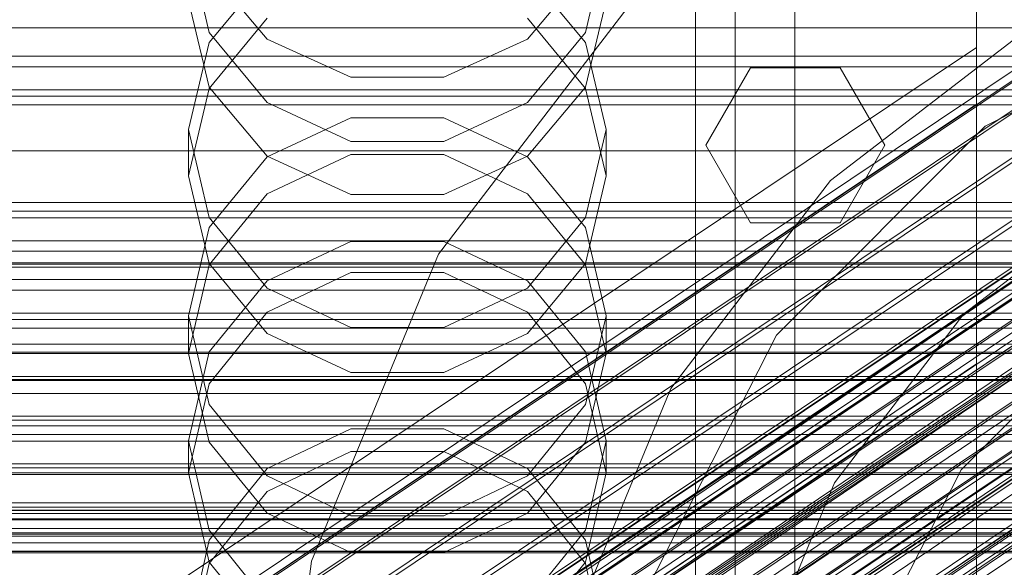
# Model space of a CAD drawing. Header units: millimetres. Extents: x -1970 to 61924, y -58230 to 6847.
# Tile 186 of 256: x 132 to 231, y -34217 to -34162. Entities that reach past the tile are written whole.
import ezdxf

# ---------------------------------------------------------------- set-up
doc = ezdxf.new("R2010")
doc.units = ezdxf.units.MM
for name, color, linetype, lineweight in [('COTAS_O', 1, 'Continuous', 0), ('frontal_briquetadora', 7, 'Continuous', 0), ('frontal_C01', 7, 'Continuous', 0), ('frontal_C02', 7, 'Continuous', 0), ('frontal_C03', 7, 'Continuous', 0), ('frontal_mezcladora', 7, 'Continuous', 0)]:
    doc.layers.add(name, color=color, linetype=linetype, lineweight=lineweight)
doc.dimstyles.new('R19_100', dxfattribs={"dimtxt": 250, "dimasz": 150, "dimexe": 150, "dimexo": 80, "dimgap": 100, "dimtad": 1, "dimtih": 1, "dimtoh": 1, "dimdsep": 46, "dimcen": 0.09, "dimadec": 0, "dimazin": 0, "dimtfac": 1, "dimtdec": 4, "dimtofl": 0, "dimtmove": 0, "dimatfit": 3, "dimfxl": 1, "dimtolj": 1, "dimtzin": 0, "dimarcsym": 0})

# ---------------------------------------------------------------- blocks, each defined once
blk = doc.blocks.new('DIM_R26_46')
at = {"layer": 'COTAS_O'}
for p, q in [((-1725, -33700), (-1575, -33655)), ((1725, -33700), (1575, -33655)), ((-1725, -34400), (-1725, -33700)), ((-1725, -33700), (1725, -33700)), ((-1725, -33700), (-1575, -33745)), ((1725, -33700), (1575, -33745)), ((1725, -34400), (1725, -33700))]:
    blk.add_line(p, q, dxfattribs=at)
blk.add_text('3450 O', height=250, dxfattribs=at).set_placement((0, -33600))
blk = doc.blocks.new('DIM_R26_49')
at = {"layer": 'COTAS_O'}
for p, q in [((-650, -34200), (-500, -34155)), ((650, -34200), (500, -34155)), ((-650, -34900), (-650, -34200)), ((-650, -34200), (650, -34200)), ((-650, -34200), (-500, -34245)), ((650, -34200), (500, -34245)), ((650, -34900), (650, -34200))]:
    blk.add_line(p, q, dxfattribs=at)
blk.add_text('1300 O', height=250, dxfattribs=at).set_placement((0, -34100))

msp = doc.modelspace()

# ---------------------------------------------------------------- linework, layer by layer
at = {"layer": 'frontal_briquetadora'}
for p, q in [((210, -34260), (210, -33820)), ((210, -34680), (210, -33820)), ((210, -34060), (210, -34490)), ((210, -34060), (210, -34260)), ((210, -34060), (210, -34305)), ((210, -34496), (210, -34060)), ((200, -34275), (200, -34100)), ((204, -34275), (204, -34100)), ((149, -34155.01), (151.08, -34163.717)), ((188.92, -34163.717), (191, -34155.01)), ((200, -34164.021), (200, -34156.491)), ((200, -34164.08), (200, -34156.563)), ((151.08, -34157.498), (156.907, -34164.378)), ((156.906, -34157.708), (151.08, -34164.704)), ((183.093, -34164.378), (188.92, -34157.498)), ((188.92, -34164.704), (183.094, -34157.708)), ((200, -34156.982), (200, -34176.08)), ((200, -34176.682), (200, -34157.575)), ((200, -34177.283), (200, -34158.168)), ((200, -34158.546), (200, -34166.95)), ((200, -34158.612), (200, -34167.004)), ((151.08, -34169.191), (149, -34160.516)), ((191, -34160.516), (188.92, -34169.191)), ((200, -34170.778), (200, -34161.359)), ((200, -34170.831), (200, -34161.423)), ((151.08, -34169.336), (156.907, -34162.278)), ((183.093, -34162.278), (188.92, -34169.336)), ((151.08, -34163.717), (156.906, -34170.746)), ((183.094, -34170.746), (188.92, -34163.717)), ((151.08, -34164.704), (149, -34173.478)), ((156.907, -34164.378), (165.327, -34168.196)), ((174.673, -34168.196), (183.093, -34164.378)), ((191, -34173.478), (188.92, -34164.704)), ((200, -34174.268), (200, -34164.021)), ((200, -34174.315), (200, -34164.08)), ((200, -34166.95), (200, -34178)), ((200, -34167.004), (200, -34178.042)), ((165.327, -34168.196), (174.673, -34168.196)), ((149, -34178.137), (151.08, -34169.336)), ((156.907, -34176.147), (151.08, -34169.191)), ((188.92, -34169.191), (183.093, -34176.147)), ((188.92, -34169.336), (191, -34178.137)), ((156.906, -34170.746), (165.326, -34174.665)), ((174.674, -34174.665), (183.094, -34170.746)), ((200, -34182.75), (200, -34170.778)), ((200, -34182.792), (200, -34170.831)), ((156.906, -34176.216), (165.326, -34172.292)), ((165.326, -34172.292), (174.674, -34172.292)), ((174.674, -34172.292), (183.094, -34176.216)), ((151.08, -34182.307), (149, -34173.478)), ((149, -34178.137), (149, -34173.478)), ((191, -34173.478), (188.92, -34182.308)), ((191, -34178.137), (191, -34173.478)), ((210, -34174.625), (210, -34172.888)), ((210, -34176.894), (210, -34173.435)), ((165.326, -34174.665), (174.674, -34174.665)), ((200, -34186.982), (200, -34174.268)), ((200, -34187.019), (200, -34174.315)), ((210, -34177.757), (210, -34174.625)), ((151.08, -34183.307), (156.906, -34176.216)), ((165.327, -34175.979), (156.907, -34179.943)), ((165.327, -34180.008), (156.907, -34176.147)), ((174.673, -34175.979), (165.327, -34175.979)), ((183.093, -34179.943), (174.673, -34175.979)), ((183.093, -34176.147), (174.673, -34180.008)), ((183.094, -34176.216), (188.92, -34183.307)), ((200, -34176.08), (200, -34195.432)), ((200, -34196.041), (200, -34176.682)), ((200, -34196.649), (200, -34177.283)), ((200, -34179.373), (200, -34177.5)), ((200, -34178.555), (200, -34177.617)), ((200, -34177.617), (200, -34180.422)), ((210, -34183.693), (210, -34176.894)), ((149, -34178.137), (151.08, -34186.938)), ((188.92, -34186.938), (191, -34178.137)), ((200, -34178), (200, -34191.425)), ((200, -34178.042), (200, -34191.457)), ((200, -34183.199), (200, -34178.555)), ((210, -34181.662), (210, -34177.757)), ((200, -34184.922), (200, -34179.373)), ((156.907, -34179.943), (151.08, -34187.085)), ((174.673, -34180.008), (165.327, -34180.008)), ((188.92, -34187.085), (183.093, -34179.943)), ((200, -34180.422), (200, -34186.861)), ((210, -34181.662), (452, -34181.662)), ((210, -34181.662), (210, -34185.567)), ((156.906, -34189.426), (151.08, -34182.307)), ((188.92, -34182.308), (183.094, -34189.426)), ((149, -34192.191), (151.08, -34183.307)), ((188.92, -34183.307), (191, -34192.191)), ((200, -34196.98), (200, -34182.75)), ((200, -34197.013), (200, -34182.792)), ((200, -34191.371), (200, -34183.199)), ((210, -34193.602), (210, -34183.693)), ((165.326, -34184.734), (156.906, -34188.689)), ((174.674, -34184.734), (165.326, -34184.734)), ((183.094, -34188.689), (174.674, -34184.734)), ((200, -34193.932), (200, -34184.922)), ((210, -34185.567), (210, -34188.698)), ((151.08, -34187.085), (149, -34195.992)), ((151.08, -34186.938), (156.907, -34193.996)), ((183.093, -34193.996), (188.92, -34186.938)), ((191, -34195.992), (188.92, -34187.085)), ((200, -34186.861), (200, -34196.687)), ((200, -34201.85), (200, -34186.982)), ((200, -34201.878), (200, -34187.019)), ((156.907, -34191.85), (165.327, -34187.86)), ((165.327, -34187.86), (174.673, -34187.86)), ((174.673, -34187.86), (183.093, -34191.85)), ((156.906, -34188.689), (151.08, -34195.834)), ((165.326, -34193.392), (156.906, -34189.426)), ((183.094, -34189.426), (174.674, -34193.392)), ((188.92, -34195.834), (183.094, -34188.689)), ((210, -34188.698), (210, -34190.436)), ((200, -34202.757), (200, -34191.371)), ((200, -34191.425), (200, -34206.897)), ((200, -34191.457), (200, -34206.92)), ((151.08, -34201.121), (149, -34192.191)), ((149, -34195.992), (149, -34192.191)), ((151.08, -34199.039), (156.907, -34191.85)), ((183.093, -34191.85), (188.92, -34199.039)), ((191, -34192.191), (188.92, -34201.121)), ((191, -34195.992), (191, -34192.191)), ((174.674, -34193.392), (165.326, -34193.392)), ((156.907, -34193.996), (165.327, -34197.913)), ((174.673, -34197.913), (183.093, -34193.996)), ((200, -34206.057), (200, -34193.932)), ((210, -34206.283), (210, -34193.602)), ((200, -34195.432), (200, -34214.989)), ((151.08, -34195.834), (149, -34204.781)), ((149, -34195.992), (151.08, -34204.898)), ((191, -34204.781), (188.92, -34195.834)), ((188.92, -34204.898), (191, -34195.992)), ((200, -34215.602), (200, -34196.041)), ((200, -34216.216), (200, -34196.649)), ((200, -34196.687), (200, -34209.523)), ((200, -34213.121), (200, -34196.98)), ((200, -34213.146), (200, -34197.013)), ((165.327, -34197.913), (174.673, -34197.913)), ((149, -34208.003), (151.08, -34199.039)), ((188.92, -34199.039), (191, -34208.003)), ((156.906, -34208.312), (151.08, -34201.121)), ((188.92, -34201.121), (183.094, -34208.312)), ((200, -34218.511), (200, -34201.85)), ((200, -34218.531), (200, -34201.878)), ((200, -34216.919), (200, -34202.757)), ((165.326, -34203.573), (156.906, -34207.568)), ((174.674, -34203.573), (165.326, -34203.573)), ((183.094, -34207.568), (174.674, -34203.573)), ((149, -34208.003), (149, -34204.781)), ((149, -34204.781), (151.08, -34213.765)), ((151.08, -34204.898), (156.907, -34212.04)), ((183.093, -34212.04), (188.92, -34204.898)), ((188.92, -34213.765), (191, -34204.781)), ((191, -34208.003), (191, -34204.781)), ((156.907, -34209.873), (165.327, -34205.852)), ((165.327, -34205.852), (174.673, -34205.852)), ((174.673, -34205.852), (183.093, -34209.873)), ((200, -34220.832), (200, -34206.057)), ((210, -34221.304), (210, -34206.283)), ((200, -34206.897), (200, -34224.036)), ((200, -34206.92), (200, -34224.051)), ((151.08, -34216.967), (149, -34208.003)), ((156.906, -34207.568), (151.08, -34214.781)), ((165.326, -34212.316), (156.906, -34208.312)), ((183.094, -34208.312), (174.674, -34212.316)), ((188.92, -34214.78), (183.094, -34207.568)), ((191, -34208.003), (188.92, -34216.967)), ((151.08, -34217.117), (156.907, -34209.873)), ((183.093, -34209.873), (188.92, -34217.117)), ((200, -34209.523), (200, -34224.875)), ((156.907, -34212.04), (165.327, -34216.004)), ((174.674, -34212.316), (165.326, -34212.316)), ((174.673, -34216.004), (183.093, -34212.04)), ((200, -34230.777), (200, -34213.121)), ((200, -34230.795), (200, -34213.146)), ((151.08, -34213.765), (156.906, -34220.995)), ((183.094, -34220.995), (188.92, -34213.765)), ((151.08, -34214.781), (149, -34223.801)), ((191, -34223.801), (188.92, -34214.78)), ((200, -34214.989), (200, -34234.699)), ((165.327, -34216.004), (174.673, -34216.004)), ((200, -34235.317), (200, -34215.602)), ((200, -34235.935), (200, -34216.216)), ((149, -34226.151), (151.08, -34217.117)), ((156.907, -34224.156), (151.08, -34216.967)), ((188.92, -34216.967), (183.093, -34224.156)), ((188.92, -34217.117), (191, -34226.151)), ((200, -34233.313), (200, -34216.919))]:
    msp.add_line(p, q, dxfattribs=at)
at = {"layer": 'frontal_C01'}
for p, q in [((228.298, -34191.267), (228.298, -33928.654)), ((228.298, -33934.434), (228.298, -34197.047)), ((146.872, -34251.231), (331.181, -34126.897)), ((146.383, -34252.321), (330.692, -34127.987)), ((148.32, -34251.581), (332.629, -34127.246)), ((150.629, -34253.346), (334.938, -34129.011)), ((141.045, -34275.202), (354.844, -34130.973)), ((141.218, -34274.815), (355.017, -34130.587)), ((141.731, -34274.939), (355.53, -34130.711)), ((146.887, -34254.776), (331.197, -34130.442)), ((141.224, -34276.072), (355.022, -34131.843)), ((142.549, -34275.565), (356.348, -34131.336)), ((153.641, -34256.406), (337.95, -34132.071)), ((141.742, -34277.366), (355.541, -34133.138)), ((148.35, -34258.429), (332.659, -34134.094)), ((157.152, -34260.553), (341.461, -34136.219)), ((150.672, -34263.031), (334.981, -34138.696)), ((153.694, -34268.268), (338.003, -34143.933)), ((228.298, -34191.267), (130, -34257.579)), ((228.298, -34453.88), (228.298, -34191.267)), ((228.298, -34191.267), (228.298, -34197.047)), ((-311.15, -34195.055), (311.15, -34195.055)), ((-311.15, -34195.847), (311.15, -34195.847)), ((-311.15, -34195.994), (311.15, -34195.994)), ((130, -34263.359), (228.298, -34197.047)), ((228.298, -34197.047), (228.298, -34459.66)), ((-311.15, -34198.316), (311.15, -34198.316)), ((-311.15, -34198.6), (311.15, -34198.6)), ((-311.15, -34202.293), (311.15, -34202.293)), ((-311.15, -34202.695), (311.15, -34202.695)), ((-311.15, -34207.508), (311.15, -34207.508)), ((-311.15, -34208), (311.15, -34208)), ((-440, -34211.454), (440, -34211.454)), ((-440, -34211.734), (440, -34211.734)), ((-440, -34211.787), (440, -34211.787)), ((-440, -34212.609), (440, -34212.609)), ((-440, -34212.71), (440, -34212.71)), ((-440, -34214.019), (440, -34214.019)), ((-440, -34214.161), (440, -34214.161)), ((311.15, -34213.605), (-311.15, -34213.605)), ((-311.15, -34214.154), (311.15, -34214.154)), ((-440, -34215.866), (440, -34215.866)), ((-440, -34216.041), (440, -34216.041))]:
    msp.add_line(p, q, dxfattribs=at)
at = {"layer": 'frontal_C02'}
for p, q in [((228.298, -34165.201), (228.298, -33874.707)), ((228.298, -33880.437), (228.298, -34170.932)), ((146.872, -34224.444), (331.181, -34101.19)), ((148.32, -34224.602), (332.629, -34101.347)), ((146.383, -34225.727), (330.692, -34102.473)), ((150.629, -34226.19), (334.938, -34102.935)), ((141.218, -34247.953), (355.017, -34104.978)), ((141.731, -34248.009), (355.53, -34105.034)), ((146.887, -34228.363), (331.197, -34105.109)), ((141.045, -34248.408), (354.844, -34105.432)), ((141.224, -34249.342), (355.022, -34106.366)), ((142.549, -34248.572), (356.348, -34105.596)), ((153.641, -34229.099), (337.95, -34105.844)), ((143.617, -34249.602), (357.415, -34106.627)), ((141.742, -34250.692), (355.541, -34107.716)), ((144.861, -34251.031), (358.659, -34108.056)), ((148.35, -34232.173), (332.659, -34108.918)), ((142.565, -34252.365), (356.363, -34109.39)), ((359.995, -34109.785), (146.196, -34252.761)), ((157.152, -34233.131), (341.461, -34109.877)), ((143.635, -34254.249), (357.434, -34111.273)), ((147.533, -34254.673), (361.332, -34111.698)), ((144.881, -34256.213), (358.68, -34113.238)), ((148.779, -34256.638), (362.578, -34113.663)), ((150.672, -34236.896), (334.981, -34113.641)), ((146.218, -34258.126), (360.017, -34115.15)), ((345.231, -34114.758), (160.922, -34238.012)), ((149.85, -34258.521), (363.648, -34115.546)), ((147.554, -34259.855), (361.352, -34116.88)), ((150.672, -34260.195), (364.471, -34117.22)), ((148.798, -34261.284), (362.596, -34118.309)), ((151.191, -34261.545), (364.989, -34118.569)), ((153.694, -34242.211), (338.003, -34118.957)), ((149.865, -34262.315), (363.664, -34119.339)), ((150.683, -34262.877), (364.482, -34119.902)), ((151.196, -34262.933), (364.995, -34119.958)), ((151.369, -34262.479), (365.168, -34119.503)), ((164.693, -34243.409), (349.002, -34120.155)), ((157.211, -34247.756), (341.52, -34124.502)), ((168.21, -34248.954), (352.519, -34125.7)), ((160.982, -34253.153), (345.291, -34129.899)), ((171.232, -34254.27), (355.541, -34131.015)), ((164.752, -34258.034), (349.061, -34134.78)), ((228.298, -34165.201), (130, -34230.937)), ((228.298, -34455.696), (228.298, -34165.201)), ((228.298, -34165.201), (228.298, -34170.932)), ((130, -34236.667), (228.298, -34170.932)), ((228.298, -34170.932), (228.298, -34461.426))]:
    msp.add_line(p, q, dxfattribs=at)
at = {"layer": 'frontal_C03'}
for p, q in [((-1250, -34163.246), (1250, -34163.246)), ((1250, -34166.098), (-1250, -34166.098)), ((1250, -34167.156), (-1250, -34167.156)), ((1250, -34169.463), (-1250, -34169.463)), ((1250, -34170.117), (-1250, -34170.117)), ((1250, -34170.998), (-1250, -34170.998)), ((-1500, -34175.611), (1500, -34175.611)), ((1250, -34180.804), (-1250, -34180.804)), ((1250, -34181.686), (-1250, -34181.686)), ((1250, -34182.339), (-1250, -34182.339)), ((1250, -34184.647), (-1250, -34184.647)), ((-1250, -34185.704), (1250, -34185.704)), ((1500, -34186.859), (-1500, -34186.859)), ((1500, -34187.019), (-1500, -34187.019)), ((1500, -34187.304), (-1500, -34187.304)), ((1250, -34188.556), (-1250, -34188.556)), ((1250, -34189.613), (-1250, -34189.613)), ((1250, -34191.921), (-1250, -34191.921)), ((1250, -34192.574), (-1250, -34192.574)), ((1250, -34193.456), (-1250, -34193.456)), ((-1500, -34195.842), (1500, -34195.842)), ((-1500, -34198.712), (1500, -34198.712)), ((1250, -34203.262), (-1250, -34203.262)), ((1250, -34204.143), (-1250, -34204.143)), ((1250, -34204.797), (-1250, -34204.797)), ((1250, -34207.104), (-1250, -34207.104)), ((-1250, -34208.162), (1250, -34208.162)), ((1250, -34211.014), (-1250, -34211.014)), ((1250, -34212.071), (-1250, -34212.071)), ((1250, -34214.378), (-1250, -34214.378)), ((1250, -34215.032), (-1250, -34215.032)), ((1250, -34215.913), (-1250, -34215.913))]:
    msp.add_line(p, q, dxfattribs=at)
at = {"layer": 'frontal_mezcladora'}
for p, q in [((174.149, -34186), (194.49, -34159.49)), ((229.16, -34173.143), (255.643, -34159.65)), ((213.582, -34178.582), (234.5, -34162.531)), ((201.047, -34175.047), (205.547, -34167.252)), ((205.547, -34167.252), (214.547, -34167.252)), ((214.547, -34167.252), (219.047, -34175.047)), ((208.143, -34194.16), (229.16, -34173.143)), ((205.547, -34182.841), (201.047, -34175.047)), ((219.047, -34175.047), (214.547, -34182.841)), ((197.531, -34199.5), (213.582, -34178.582)), ((227.017, -34192.017), (244, -34178.986)), ((214.547, -34182.841), (205.547, -34182.841)), ((161.361, -34216.871), (174.149, -34186)), ((213.986, -34209), (227.017, -34192.017)), ((226.751, -34207.679), (242.679, -34191.751)), ((194.65, -34220.643), (208.143, -34194.16)), ((187.441, -34223.859), (197.531, -34199.5)), ((216.524, -34227.751), (226.751, -34207.679)), ((205.794, -34228.777), (213.986, -34209)), ((157, -34250), (161.361, -34216.871))]:
    msp.add_line(p, q, dxfattribs=at)

# ---------------------------------------------------------------- dimensions: what is measured, and where the dimension line sits
at = {"layer": 'COTAS_O'}
for p1, p2, picture, middle in [((-1725, -34400), (1725, -34400), 'DIM_R26_46', (0, -33700)), ((-650, -34900), (650, -34900), 'DIM_R26_49', (0, -34200))]:
    dim = msp.add_aligned_dim(p1=p1, p2=p2, distance=700, text='<> O', dimstyle='R19_100', dxfattribs=at)
    dim.commit()
    dim.dimension.update_dxf_attribs({"geometry": picture, "text_midpoint": middle})

doc.saveas('drawing.dxf')
